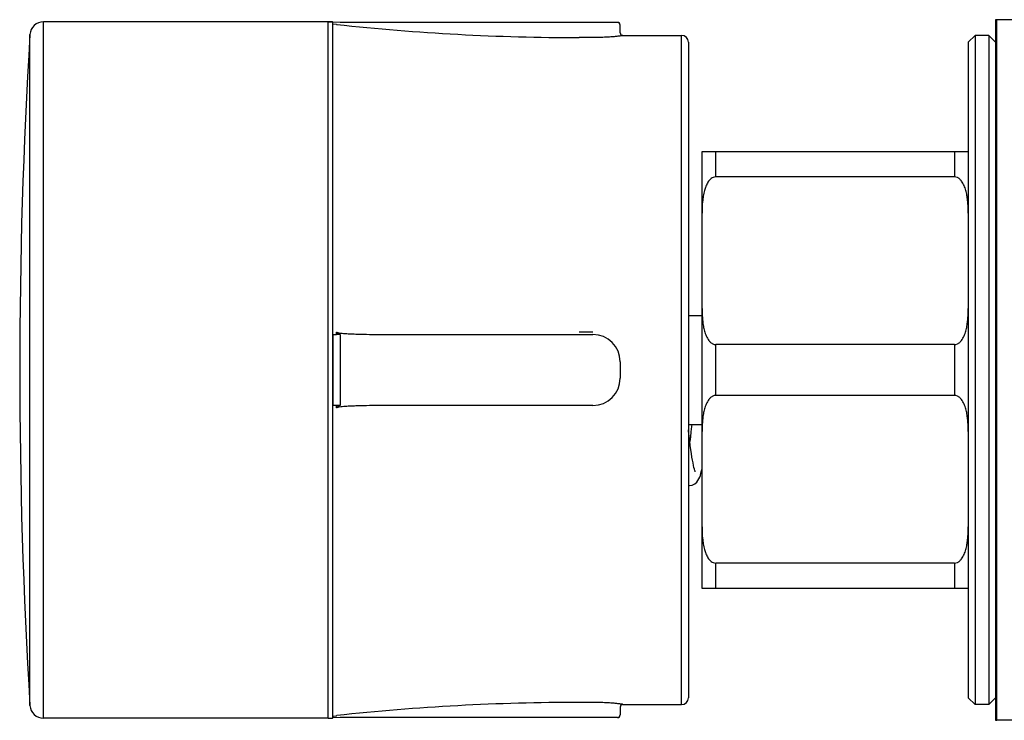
# Model space of a CAD drawing. Header units: millimetres. Extents: x 1538 to 2132, y 568 to 988.
# Tile 7 of 15: x 1885 to 1939, y 771 to 810. Entities that reach past the tile are written whole.
import ezdxf

# ---------------------------------------------------------------- set-up
doc = ezdxf.new("R2010")
doc.units = ezdxf.units.MM
doc.header["$LTSCALE"] = 0.1
doc.layers.add('MEMBER', color=7, linetype='Continuous')

msp = doc.modelspace()

# ---------------------------------------------------------------- linework, layer by layer
at = {"layer": 'MEMBER', "color": 7, "linetype": 'Continuous'}
for p, q in [((1938.9117, 809.5012), (1938.9785, 809.5032)), ((1938.9117, 809.5012), (1938.9117, 771.0302)), ((1941.9117, 809.5032), (1938.9785, 809.5032)), ((1902.2321, 809.3907), (1886.6013, 809.3907)), ((1902.2321, 809.3907), (1902.4758, 809.3775)), ((1902.4965, 809.3752), (1902.4758, 809.3775)), ((1902.9022, 809.3532), (1902.4965, 809.3752)), ((1902.4965, 809.2755), (1902.7003, 809.2534)), ((1902.7003, 809.2533), (1902.7003, 809.2416)), ((1918.1367, 809.3532), (1902.9022, 809.3532)), ((1918.2867, 808.7852), (1918.2867, 809.1979)), ((1918.4367, 808.6407), (1921.6617, 808.6407)), ((1937.4117, 808.2657), (1937.7867, 808.6407)), ((1938.5367, 808.6407), (1937.7867, 808.6407)), ((1937.7867, 808.6407), (1937.7867, 771.8907)), ((1938.5367, 808.6407), (1938.9117, 808.2657)), ((1938.5367, 808.6407), (1938.5367, 771.8907)), ((1922.0367, 808.2657), (1922.0367, 772.2657)), ((1937.4117, 808.2657), (1937.4117, 772.2657)), ((1922.7867, 802.2657), (1937.4117, 802.2657)), ((1922.7867, 778.2657), (1922.7867, 802.2657)), ((1936.6617, 800.87), (1923.5367, 800.87)), ((1922.0367, 793.2657), (1922.7867, 793.2657)), ((1902.4965, 792.2157), (1902.7003, 792.2154)), ((1902.7003, 792.2157), (1902.7003, 792.3271)), ((1902.9022, 792.2157), (1902.7003, 792.2157)), ((1905.5171, 792.2157), (1916.7867, 792.2157)), ((1936.6617, 791.6615), (1923.5367, 791.6615)), ((1918.2867, 790.7157), (1918.2867, 789.8157)), ((1936.6617, 788.87), (1923.5367, 788.87)), ((1902.7003, 788.316), (1902.4965, 788.3157)), ((1902.9022, 788.3157), (1902.7003, 788.3157)), ((1902.7003, 788.2043), (1902.7003, 788.3157)), ((1916.7867, 788.3157), (1905.5171, 788.3157)), ((1922.0367, 787.2657), (1922.7867, 787.2657)), ((1922.0367, 783.9377), (1922.1126, 783.9282)), ((1936.6617, 779.6615), (1923.5367, 779.6615)), ((1937.4117, 778.2657), (1922.7867, 778.2657)), ((1937.4117, 772.2657), (1937.7867, 771.8907)), ((1938.5367, 771.8907), (1938.9117, 772.2657)), ((1918.2867, 771.7462), (1918.2867, 771.3336)), ((1918.4367, 771.8907), (1921.6617, 771.8907)), ((1938.5367, 771.8907), (1937.7867, 771.8907)), ((1902.2321, 771.1407), (1886.6013, 771.1407)), ((1902.2321, 771.1407), (1902.4758, 771.154)), ((1902.4965, 771.1562), (1902.4758, 771.154)), ((1902.4965, 771.256), (1902.7003, 771.2781)), ((1902.9022, 771.1782), (1902.4965, 771.1562)), ((1902.7003, 771.2781), (1902.7003, 771.2899)), ((1918.1367, 771.1782), (1902.9022, 771.1782)), ((1938.9117, 771.0302), (1938.9785, 771.0282)), ((1947.9456, 771.0282), (1938.9785, 771.0282))]:
    msp.add_line(p, q, dxfattribs=at)
at = {"layer": 'MEMBER', "color": 9, "linetype": 'Continuous'}
for p, q in [((1938.9785, 771.0282), (1938.9785, 809.5032)), ((1886.6013, 771.1407), (1886.6013, 809.3907)), ((1902.2321, 771.1407), (1902.2321, 809.3907)), ((1902.4758, 809.3775), (1902.4758, 771.154)), ((1902.4965, 809.2755), (1902.4965, 809.3752)), ((1918.1367, 809.3478), (1918.1367, 809.3532)), ((1885.8528, 771.8447), (1885.8528, 808.6868)), ((1916.7867, 808.5223), (1916.0367, 808.5223)), ((1918.4367, 808.6407), (1918.4367, 808.6353)), ((1921.6617, 771.8907), (1921.6617, 808.6407)), ((1923.5367, 800.87), (1923.5367, 802.2657)), ((1936.6617, 802.2657), (1936.6617, 800.87)), ((1902.4965, 792.2157), (1902.4965, 788.3157)), ((1902.9022, 792.2157), (1902.9022, 788.3157)), ((1916.7867, 792.3487), (1916.0367, 792.3487)), ((1923.5367, 788.87), (1923.5367, 791.6615)), ((1936.6617, 791.6615), (1936.6617, 788.87)), ((1923.5367, 778.2657), (1923.5367, 779.6615)), ((1936.6617, 779.6615), (1936.6617, 778.2657)), ((1916.7867, 772.0092), (1916.0367, 772.0092)), ((1918.4367, 771.8907), (1918.4367, 771.8961)), ((1902.4965, 771.256), (1902.4965, 771.1562)), ((1918.1367, 771.1836), (1918.1367, 771.1782))]:
    msp.add_line(p, q, dxfattribs=at)
at = {"layer": 'MEMBER', "color": 7, "linetype": 'Continuous'}
for points in [[(1922.4135, 784.6793), (1922.4029, 784.7039), (1922.3856, 784.7529), (1922.3642, 784.8244), (1922.3403, 784.9169), (1922.3147, 785.0295), (1922.2878, 785.162), (1922.26, 785.3139), (1922.2312, 785.4851), (1922.2018, 785.6756), (1922.1716, 785.8851), (1922.1409, 786.1135), (1922.1096, 786.3606), (1922.0777, 786.6263), (1922.0452, 786.9104), (1922.0367, 786.9886)], [(1922.2182, 787.2657), (1922.2076, 787.1661), (1922.1748, 786.8681), (1922.1426, 786.588), (1922.1124, 786.3385)], [(1922.1122, 783.9282), (1922.2359, 783.9442), (1922.3855, 784.0097), (1922.4912, 784.0978), (1922.5622, 784.1894), (1922.6141, 784.2815), (1922.6559, 784.3772), (1922.6926, 784.4808), (1922.7266, 784.5955), (1922.7593, 784.7236), (1922.7867, 784.8459)]]:
    msp.add_lwpolyline(points, dxfattribs=at)
for centre, radius, start, end in [((1938.9785, 808.3782), 1.125, 90, 93.40491), ((1886.6013, 808.6407), 0.75, 90, 176.47962), ((1902.2321, 807.1407), 2.25, 83.78039, 90), ((1918.1367, 809.2032), 0.15, 0, 90), ((2185.2867, 790.2657), 300, 176.479624, 183.520376), ((1918.4367, 808.7907), 0.15, 180, 270), ((1921.6617, 808.2657), 0.375, 0, 90), ((1916.7867, 790.7157), 1.5, 0, 90), ((1916.7867, 789.8157), 1.5, 270, 0), ((1921.6617, 772.2657), 0.375, 270, 0), ((1886.6013, 771.8907), 0.75, 183.52038, 270), ((1918.4367, 771.7407), 0.15, 90, 180), ((1902.2321, 773.3907), 2.25, 270, 276.21961), ((1918.1367, 771.3282), 0.15, 270, 0), ((1938.9785, 772.1532), 1.125, 266.59509, 270)]:
    msp.add_arc(centre, radius, start, end, dxfattribs=at)
at = {"layer": 'MEMBER', "color": 9, "linetype": 'Continuous'}
for centre, radius, start, end in [((1916.0373, 932.9451), 124.4228, 263.85027, 269.99971), ((1918.1367, 809.1979), 0.1499, 359.99032, 90.02586), ((1918.4366, 808.7852), 0.1499, 179.99068, 270.02623), ((1916.0373, 647.5863), 124.4228, 90.00029, 96.14973), ((1918.4366, 771.7462), 0.1499, 89.97377, 180.00932), ((1918.1367, 771.3335), 0.1499, 269.97414, 0.00968)]:
    msp.add_arc(centre, radius, start, end, dxfattribs=at)
at = {"layer": 'MEMBER', "color": 7, "linetype": 'Continuous'}
for points, knots in [([(1902.7003, 809.2416), (1902.7003, 809.2408), (1902.7038, 809.2393), (1902.7061, 809.2387), (1902.7083, 809.2383)], [0, 0, 0, 0, 0.2617033, 1, 1, 1, 1]), ([(1923.5367, 800.87), (1923.4899, 800.87), (1923.3971, 800.8506), (1923.2798, 800.7788), (1923.1855, 800.6855), (1923.0848, 800.5473), (1922.9917, 800.3582), (1922.9397, 800.1996), (1922.9178, 800.1197)], [0, 0, 0, 0, 0.1354271, 0.2665628, 0.3934044, 0.5173901, 0.7602866, 1, 1, 1, 1]), ([(1937.4117, 798.884), (1937.4117, 798.9767), (1937.4089, 799.1621), (1937.394, 799.44), (1937.3648, 799.7172), (1937.3166, 799.9926), (1937.255, 800.2186), (1937.1872, 800.3943), (1937.1243, 800.5228), (1937.0459, 800.6452), (1936.9465, 800.7564), (1936.8192, 800.845), (1936.7145, 800.87), (1936.6617, 800.87)], [0, 0, 0, 0, 0.121859, 0.2437606, 0.3657891, 0.488111, 0.6110627, 0.6730261, 0.7355197, 0.7988534, 0.8635726, 0.9305398, 1, 1, 1, 1]), ([(1922.9178, 800.1197), (1922.8902, 800.0193), (1922.8473, 799.8153), (1922.7966, 799.4028), (1922.7867, 799.0913), (1922.7867, 798.884)], [0, 0, 0, 0, 0.2509005, 0.5009203, 1, 1, 1, 1]), ([(1922.7867, 793.6474), (1922.7867, 793.5547), (1922.7894, 793.3693), (1922.8043, 793.0914), (1922.8336, 792.8142), (1922.8817, 792.5388), (1922.9433, 792.3128), (1923.0111, 792.1371), (1923.0741, 792.0086), (1923.1525, 791.8862), (1923.2519, 791.775), (1923.3792, 791.6865), (1923.4838, 791.6615), (1923.5367, 791.6615)], [0, 0, 0, 0, 0.121859, 0.2437606, 0.3657891, 0.488111, 0.6110627, 0.6730261, 0.7355197, 0.7988534, 0.8635726, 0.9305398, 1, 1, 1, 1]), ([(1936.6617, 791.6615), (1936.7145, 791.6615), (1936.8192, 791.6865), (1936.9465, 791.775), (1937.0459, 791.8862), (1937.1243, 792.0086), (1937.1872, 792.1371), (1937.255, 792.3128), (1937.3166, 792.5388), (1937.3648, 792.8142), (1937.394, 793.0914), (1937.4089, 793.3693), (1937.4117, 793.5547), (1937.4117, 793.6474)], [0, 0, 0, 0, 0.0694602, 0.1364274, 0.2011466, 0.2644803, 0.3269739, 0.3889373, 0.511889, 0.6342109, 0.7562394, 0.878141, 1, 1, 1, 1]), ([(1902.7083, 792.3494), (1902.7082, 792.3438), (1902.7196, 792.3351), (1902.74, 792.3268), (1902.7574, 792.3219), (1902.7687, 792.3191)], [0, 0, 0, 0, 0.2443535, 0.4962725, 1, 1, 1, 1]), ([(1902.8402, 792.3053), (1902.8953, 792.2965), (1903.0064, 792.284), (1903.2289, 792.2658), (1903.5077, 792.2504), (1903.8424, 792.2376), (1904.2889, 792.2256), (1904.8471, 792.2175), (1905.2937, 792.2157), (1905.5171, 792.2157)], [0, 0, 0, 0, 0.0625049, 0.1250074, 0.2500021, 0.3749949, 0.499989, 0.7499853, 1, 1, 1, 1]), ([(1923.5367, 788.87), (1923.4838, 788.87), (1923.3792, 788.845), (1923.2519, 788.7564), (1923.1525, 788.6452), (1923.0741, 788.5228), (1923.0111, 788.3943), (1922.9433, 788.2186), (1922.8817, 787.9926), (1922.8336, 787.7172), (1922.8043, 787.44), (1922.7894, 787.1621), (1922.7867, 786.9767), (1922.7867, 786.884)], [0, 0, 0, 0, 0.0694602, 0.1364274, 0.2011466, 0.2644803, 0.3269739, 0.3889373, 0.511889, 0.6342109, 0.7562394, 0.878141, 1, 1, 1, 1]), ([(1937.4117, 786.884), (1937.4117, 786.9767), (1937.4089, 787.1621), (1937.394, 787.44), (1937.3648, 787.7172), (1937.3166, 787.9926), (1937.255, 788.2186), (1937.1872, 788.3943), (1937.1243, 788.5228), (1937.0459, 788.6452), (1936.9465, 788.7564), (1936.8192, 788.845), (1936.7145, 788.87), (1936.6617, 788.87)], [0, 0, 0, 0, 0.121859, 0.2437606, 0.3657891, 0.488111, 0.6110627, 0.6730261, 0.7355197, 0.7988534, 0.8635726, 0.9305398, 1, 1, 1, 1]), ([(1902.8463, 788.2271), (1902.8346, 788.2253), (1902.8114, 788.2214), (1902.7767, 788.2145), (1902.748, 788.2072), (1902.7261, 788.199), (1902.7152, 788.1934), (1902.7113, 788.189)], [0, 0, 0, 0, 0.2501074, 0.5002355, 0.7503563, 0.8754593, 1, 1, 1, 1]), ([(1905.5171, 788.3157), (1905.2942, 788.3157), (1904.8486, 788.3139), (1904.2917, 788.3059), (1903.8463, 788.294), (1903.5123, 788.2812), (1903.2342, 788.266), (1903.0121, 788.2479), (1902.9013, 788.2356), (1902.8463, 788.2271)], [0, 0, 0, 0, 0.2500148, 0.5000112, 0.6250053, 0.7499981, 0.8749927, 0.9374951, 1, 1, 1, 1]), ([(1922.7867, 781.6474), (1922.7867, 781.4402), (1922.7966, 781.1286), (1922.8473, 780.7162), (1922.8902, 780.5121), (1922.9178, 780.4117)], [0, 0, 0, 0, 0.4990797, 0.7490995, 1, 1, 1, 1]), ([(1936.6617, 779.6615), (1936.7145, 779.6615), (1936.8192, 779.6865), (1936.9465, 779.775), (1937.0459, 779.8862), (1937.1243, 780.0086), (1937.1872, 780.1371), (1937.255, 780.3128), (1937.3166, 780.5388), (1937.3648, 780.8142), (1937.394, 781.0914), (1937.4089, 781.3693), (1937.4117, 781.5547), (1937.4117, 781.6474)], [0, 0, 0, 0, 0.0694602, 0.1364274, 0.2011466, 0.2644803, 0.3269739, 0.3889373, 0.511889, 0.6342109, 0.7562394, 0.878141, 1, 1, 1, 1]), ([(1922.9178, 780.4117), (1922.9397, 780.3319), (1922.9917, 780.1732), (1923.0848, 779.9841), (1923.1855, 779.846), (1923.2798, 779.7527), (1923.3971, 779.6808), (1923.4899, 779.6615), (1923.5367, 779.6615)], [0, 0, 0, 0, 0.2397134, 0.4826099, 0.6065956, 0.7334372, 0.8645729, 1, 1, 1, 1]), ([(1902.7003, 771.2899), (1902.7003, 771.2906), (1902.7038, 771.2921), (1902.7061, 771.2927), (1902.7083, 771.2931)], [0, 0, 0, 0, 0.2617033, 1, 1, 1, 1])]:
    msp.add_open_spline(points, degree=3, knots=knots, dxfattribs=at)
at = {"layer": 'MEMBER', "color": 9, "linetype": 'Continuous'}
for points, knots in [([(1918.4367, 808.6353), (1918.4367, 808.6343), (1918.4333, 808.6323), (1918.4276, 808.6302), (1918.4173, 808.6274), (1918.3963, 808.6228), (1918.36, 808.6165), (1918.3053, 808.6084), (1918.2359, 808.5994), (1918.1526, 808.5898), (1918.0561, 808.5799), (1917.9043, 808.5659), (1917.6898, 808.5498), (1917.4085, 808.5346), (1917.1036, 808.5246), (1916.8937, 808.5223), (1916.7867, 808.5223)], [0, 0, 0, 0, 0.0017767, 0.0057083, 0.0119777, 0.0206098, 0.0449376, 0.0784615, 0.1208372, 0.1716313, 0.2303206, 0.2963375, 0.4476812, 0.619817, 0.8062913, 1, 1, 1, 1]), ([(1902.7003, 792.3271), (1902.7082, 792.3162), (1902.7307, 792.2994), (1902.7793, 792.2755), (1902.8182, 792.2625), (1902.8444, 792.2548)], [0, 0, 0, 0, 0.2488891, 0.4991633, 1, 1, 1, 1]), ([(1902.8463, 788.2772), (1902.8198, 788.2694), (1902.7804, 788.2564), (1902.7311, 788.2323), (1902.7084, 788.2153), (1902.7003, 788.2043)], [0, 0, 0, 0, 0.5009203, 0.7512009, 1, 1, 1, 1]), ([(1918.4367, 771.8961), (1918.4367, 771.8971), (1918.4333, 771.8991), (1918.4276, 771.9012), (1918.4173, 771.904), (1918.3963, 771.9086), (1918.36, 771.915), (1918.3053, 771.923), (1918.2359, 771.932), (1918.1526, 771.9416), (1918.0561, 771.9516), (1917.9043, 771.9655), (1917.6898, 771.9816), (1917.4085, 771.9968), (1917.1036, 772.0068), (1916.8937, 772.0092), (1916.7867, 772.0092)], [0, 0, 0, 0, 0.0017767, 0.0057083, 0.0119777, 0.0206098, 0.0449376, 0.0784615, 0.1208372, 0.1716313, 0.2303206, 0.2963375, 0.4476812, 0.619817, 0.8062913, 1, 1, 1, 1])]:
    msp.add_open_spline(points, degree=3, knots=knots, dxfattribs=at)
at = {"layer": 'MEMBER', "color": 7, "linetype": 'Continuous'}
for points in [[(1902.7003, 792.3271), (1902.7003, 792.335), (1902.7028, 792.3437), (1902.7083, 792.3494)], [(1902.7687, 792.3191), (1902.7923, 792.3134), (1902.8162, 792.3091), (1902.8402, 792.3053)], [(1902.7083, 788.182), (1902.7025, 788.1874), (1902.7003, 788.1964), (1902.7003, 788.2043)], [(1902.7113, 788.189), (1902.7097, 788.1871), (1902.7082, 788.1845), (1902.7083, 788.182)]]:
    msp.add_open_spline(points, degree=3, dxfattribs=at)

doc.saveas('drawing.dxf')
